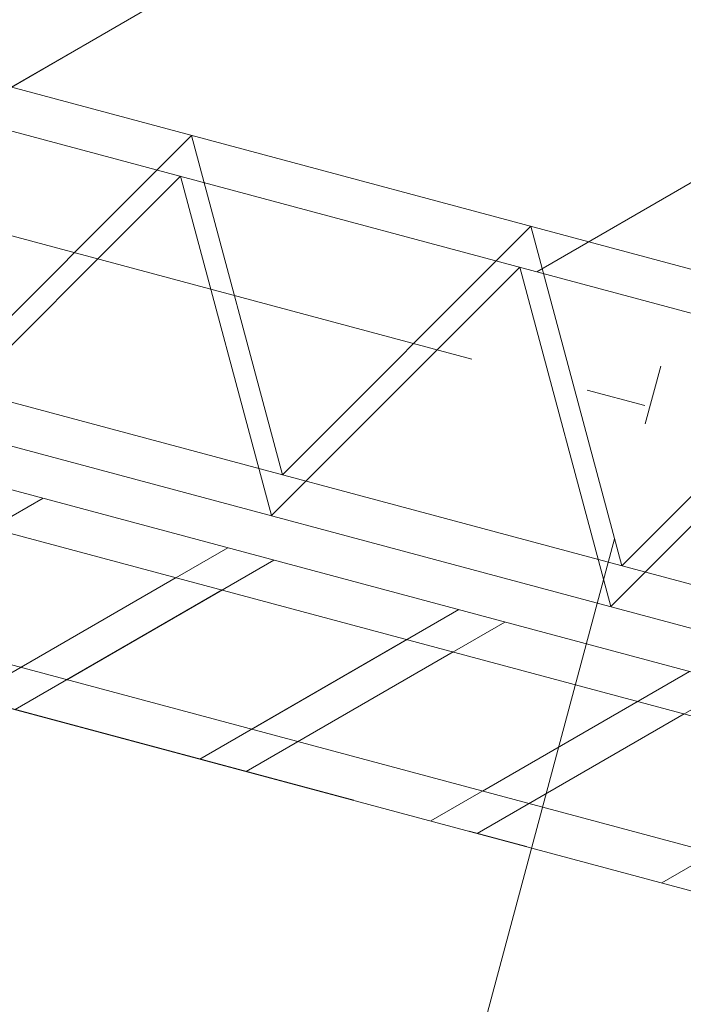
# Model space of a CAD drawing. Header units: millimetres. Extents: x -7616 to 74263, y -34032 to 21987.
# Tile 13 of 60: x 45621 to 46013, y -23858 to -23276. Entities that reach past the tile are written whole.
import ezdxf

# ---------------------------------------------------------------- set-up
doc = ezdxf.new("R2010")
doc.units = ezdxf.units.MM
doc.header["$LTSCALE"] = 508
doc.header["$PDMODE"] = 1
doc.header["$PDSIZE"] = -2
doc.linetypes.add('Dash Style-6', pattern=[1.04164, 0.625, -0.20828, 0.06943, -0.13893])
doc.layers.get('0').update_dxf_attribs({"lineweight": 0})
doc.layers.get('DEFPOINTS').update_dxf_attribs({"lineweight": 0})
for name, color, linetype, lineweight in [('(00) tekening-stramien-algemeen', 7, 'Dash Style-6', 0), ('(21) buitenwanden-X baksteen_metselwerk', 92, 'Continuous', 0), ('(22) binnenwanden-X kalkzandsteen', 1, 'Continuous', 0), ('(__) constructies_materialen-K isolatie', 8, 'Continuous', 0), ('None', 7, 'Continuous', 0)]:
    doc.layers.add(name, color=color, linetype=linetype, lineweight=lineweight)
doc.styles.add('Helvetica', font='Helvetica')
doc.dimstyles.new('KE __', dxfattribs={"dimtxt": 151.308594, "dimasz": 50.074463, "dimexe": 125, "dimexo": 500, "dimgap": 25, "dimtad": 1, "dimdec": 1, "dimtxsty": 'Helvetica', "dimblk": 'DOT', "dimblk1": 'DOT', "dimblk2": 'DOT', "dimcen": 0, "dimdle": 100, "dimazin": 0, "dimtfac": 0.8, "dimtdec": 1, "dimtix": 1, "dimtmove": 0, "dimatfit": 0, "dimldrblk": 'DOT', "dimfxl": 150, "dimfxlon": 1, "dimfrac": 2, "dimtolj": 1, "dimarcsym": 0})

# ---------------------------------------------------------------- blocks, each defined once
blk = doc.blocks.new('Isolatie Object-6')
at = {"layer": '(__) constructies_materialen-K isolatie', "color": 2, "lineweight": 0, "transparency": 33554687, "flags": 128}
blk.add_lwpolyline([(0, 90), (3850.67, 90), (3850.67, -90), (0, -90)], close=True, dxfattribs=at)
blk.add_lwpolyline([(0, -90), (103.92, 90), (207.85, -90), (207.85, -90), (311.77, 90), (415.69, -90), (415.69, -90), (519.62, 90), (623.54, -90), (623.54, -90), (727.46, 90), (831.39, -90), (831.39, -90), (935.31, 90), (1039.23, -90), (1039.23, -90), (1143.16, 90), (1247.08, -90), (1247.08, -90), (1351, 90), (1454.93, -90), (1454.93, -90), (1558.85, 90)], dxfattribs=at)
blk = doc.blocks.new('blok b-v2-gevel_constructie')
at = {"layer": '(21) buitenwanden-X baksteen_metselwerk', "linetype": 'Continuous', "lineweight": 0, "transparency": 33554687}
h = blk.add_hatch(dxfattribs=at)
h.set_pattern_fill('(__)F metselwerk 2', color=253, style=0, pattern_type=2)
h.set_pattern_definition([(45, (0, 0), (70.7107, -70.7107), []), (45, (14.14, -14.14), (70.7107, -70.7107), [])])
h.paths.add_polyline_path([(-220, 100), (-220, 0), (3620, 0), (3620, 100)])
at = {"layer": '(22) binnenwanden-X kalkzandsteen', "linetype": 'Continuous', "lineweight": 0, "transparency": 33554687}
h = blk.add_hatch(dxfattribs=at)
h.set_pattern_fill('(__)F kzs 1_100', color=253, style=0, pattern_type=2)
h.set_pattern_definition([(45, (0, 0), (-176.777, 176.777), [])])
h.paths.add_polyline_path([(3620, 330), (3620, 544), (-230.67, 544), (-230.67, 330)])
at = {"layer": '(21) buitenwanden-X baksteen_metselwerk', "color": 7, "lineweight": 0, "transparency": 33554687, "flags": 128}
blk.add_lwpolyline([(-220, 100), (-220, 0), (3620, 0), (3620, 100)], close=True, dxfattribs=at)
at = {"layer": '(22) binnenwanden-X kalkzandsteen', "color": 3, "lineweight": 0, "transparency": 33554687, "flags": 128}
blk.add_lwpolyline([(3620, 330), (3620, 544), (-230.67, 544), (-230.67, 330)], close=True, dxfattribs=at)
at = {"layer": '(__) constructies_materialen-K isolatie', "color": 2, "rotation": 180}
blk.add_blockref('Isolatie Object-6', (3620, 240), dxfattribs=at)
blk = doc.blocks.new('blok B 02 (2D)')
at = {"layer": 'None', "color": 17, "transparency": 33554687}
blk.add_blockref('blok b-v2-gevel_constructie', (47480.01, -0.02), dxfattribs=at)
blk = doc.blocks.new('Group-91-1')
at = {"layer": '(00) tekening-stramien-algemeen', "color": 2, "lineweight": 0, "transparency": 33554687}
for p, q in [((71038.03, -10800), (-1886.06, -10800)), ((71038.03, -11070), (-1886.06, -11070))]:
    blk.add_line(p, q, dxfattribs=at)
blk = doc.blocks.new('_Dot')
at = {"color": 0, "linetype": 'ByBlock', "lineweight": -2}
blk.add_line((-0.5, 0), (-1, 0), dxfattribs=at)
at = {"color": 0, "linetype": 'ByBlock', "const_width": 0.5}
blk.add_lwpolyline([(-0.25, 0, 1), (0.25, 0, 1)], format="xyb", close=True, dxfattribs=at)
blk = doc.blocks.new('*D180')
at = {"layer": '(00) tekening-stramien-algemeen', "color": 0, "lineweight": -2, "transparency": 33554687}
for p, q in [((50510, -350), (50510, -625)), ((47210, -500), (47210, -625)), ((50459.93, -500), (47260.08, -500))]:
    blk.add_line(p, q, dxfattribs=at)
at = {"layer": 'DEFPOINTS', "color": 0, "transparency": 33554687}
for p in [(50510, 2785.39), (47210, 0), (47210, -500)]:
    blk.add_point(p, dxfattribs=at)
at = {"layer": '(00) tekening-stramien-algemeen', "color": 0, "lineweight": -2, "xscale": 50.07446289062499, "yscale": 50.07446289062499, "zscale": 50.07446289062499, "rotation": 180}
blk.add_blockref('_Dot', (47210, -500), dxfattribs=at)
at = {"layer": '(00) tekening-stramien-algemeen', "color": 0, "lineweight": -2, "xscale": 50.07446289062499, "yscale": 50.07446289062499, "zscale": 50.07446289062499}
blk.add_blockref('_Dot', (50510, -500), dxfattribs=at)
at = {"layer": '(00) tekening-stramien-algemeen', "color": 0, "lineweight": 0, "transparency": 33554687, "insert": (48860, -374.34), "char_height": 151.309, "attachment_point": 5, "style": 'Helvetica'}
blk.add_mtext('\\A1;3300', dxfattribs=at)
blk = doc.blocks.new('stramien langs gevel blok B')
at = {"layer": '(00) tekening-stramien-algemeen', "color": 2, "lineweight": 0, "transparency": 33554687}
dim = blk.add_linear_dim(base=(47210, -500), p1=(50510, 2785.39), p2=(47210, 0), dimstyle='KE __', override={"dimgap": 50, "dimdec": 0, "dimpost": '<>', "dimtxsty": 'Helvetica', "dimtmove": 2}, dxfattribs=at)
dim.commit()
dim.dimension.update_dxf_attribs({"geometry": '*D180', "text_midpoint": (48860, -374.34)})
blk = doc.blocks.new('Stramien blok B')
at = {"layer": '(00) tekening-stramien-algemeen', "color": 2, "lineweight": 0, "transparency": 33554687}
blk.add_line((50510, 1818.88), (50510, -14997.57), dxfattribs=at)
at = {"layer": 'None', "color": 17, "transparency": 33554687}
for name, p in [('Group-91-1', (0, 0)), ('stramien langs gevel blok B', (0, -13578.85))]:
    blk.add_blockref(name, p, dxfattribs=at)

msp = doc.modelspace()

# ---------------------------------------------------------------- block references
at = {"layer": 'None', "color": 17, "transparency": 33554687}
for name, p, rotation in [('Stramien blok B', (0, 0), 344.9999645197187), ('blok B 02 (2D)', (-3125.94, -10622.93), 344.9999999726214), ('blok b-v2-gevel_constructie', (42742.75, -22887.56), 344.9999673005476)]:
    msp.add_blockref(name, p, dxfattribs=dict(at, rotation=rotation))

doc.saveas('drawing.dxf')
